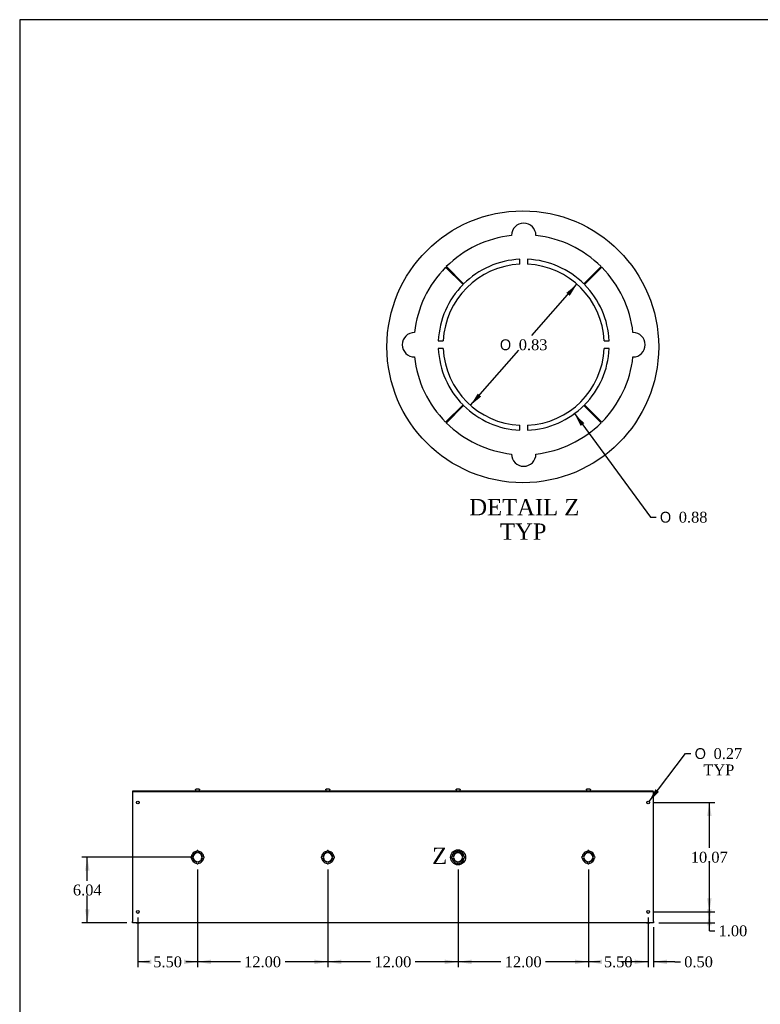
# Model space of a CAD drawing. Header units: inches. Extents: x 1 to 240, y -1 to 159.
# Tile 2 of 11: x 1 to 69, y 69 to 159. Entities that reach past the tile are written whole.
import ezdxf
from ezdxf.enums import TextEntityAlignment as Align
from ezdxf.lldxf.tags import DXFTag

# ---------------------------------------------------------------- set-up
doc = ezdxf.new("R2010")
doc.units = ezdxf.units.IN
doc.header["$MEASUREMENT"] = 0
for name, color, linetype in [('COM56359-3', 7, 'Continuous'), ('COM70725-4', 7, 'Continuous'), ('Default', 7, 'Continuous'), ('SCS19515', 7, 'Continuous')]:
    doc.layers.add(name, color=color, linetype=linetype)
doc.styles.add('SEACAD_Solid_Edge_ANSI1_Symbols', font='txt')
doc.styles.add('SEACAD_Times_New_Roman', font='times.ttf')
tags = doc.linetypes.add('CENTER2', pattern=[1.125, 0.75, -0.125, 0.125, -0.125]).pattern_tags.tags
tags[10:11] = [DXFTag(74, 4), DXFTag(75, 0), DXFTag(340, '0'), DXFTag(46, 0.0), DXFTag(50, 0.0), DXFTag(44, 0.0), DXFTag(45, 0.0)]
tags[8:9] = [DXFTag(74, 4), DXFTag(75, 0), DXFTag(340, '0'), DXFTag(46, 0.0), DXFTag(50, 0.0), DXFTag(44, 0.0), DXFTag(45, 0.0)]
tags[6:7] = [DXFTag(74, 4), DXFTag(75, 0), DXFTag(340, '0'), DXFTag(46, 0.0), DXFTag(50, 0.0), DXFTag(44, 0.0), DXFTag(45, 0.0)]
tags[4:5] = [DXFTag(74, 4), DXFTag(75, 0), DXFTag(340, '0'), DXFTag(46, 0.0), DXFTag(50, 0.0), DXFTag(44, 0.0), DXFTag(45, 0.0)]
doc.dimstyles.new('HAMMOND_(STH_-_240x160)', dxfattribs={"dimtxt": 1, "dimasz": 1.25, "dimexe": 0.5, "dimexo": 0.5, "dimgap": 0.25, "dimtad": 0, "dimtih": 1, "dimtoh": 1, "dimzin": 0, "dimdsep": 46, "dimtxsty": 'SEACAD_Times_New_Roman', "dimblk1": '_SE_FILLED', "dimblk2": '_SE_FILLED', "dimsah": 1, "dimcen": 0.5, "dimadec": 0, "dimazin": 0, "dimtfac": 0.8, "dimtofl": 0, "dimtmove": 0, "dimatfit": 3, "dimfxl": 1, "dimtolj": 1, "dimtzin": 0, "dimarcsym": 0})

# ---------------------------------------------------------------- blocks, each defined once
blk = doc.blocks.new('SE4')
at = {"layer": 'COM56359-3', "color": 7, "linetype": 'Continuous'}
for p, q in [((11.369, 88.21), (59.306, 88.21)), ((11.369, 88.132), (11.369, 88.21)), ((11.369, 88.132), (59.306, 88.132)), ((59.306, 88.132), (59.306, 88.21))]:
    blk.add_line(p, q, dxfattribs=at)
at = {"layer": 'COM70725-4', "color": 7, "linetype": 'Continuous'}
for p, q in [((11.337, 88.132), (11.369, 88.132)), ((11.337, 88.132), (11.337, 88.024)), ((11.337, 88.024), (11.337, 76.168)), ((59.306, 88.132), (59.337, 88.132)), ((59.337, 88.024), (59.337, 88.132)), ((59.337, 76.168), (59.337, 88.024)), ((17.029, 82.406), (16.941, 82.495)), ((17.317, 82.508), (17.317, 82.533)), ((17.357, 82.533), (17.357, 82.508)), ((17.733, 82.495), (17.645, 82.406)), ((29.029, 82.406), (28.941, 82.495)), ((29.317, 82.508), (29.317, 82.533)), ((29.357, 82.533), (29.357, 82.508)), ((29.733, 82.495), (29.645, 82.406)), ((41.029, 82.406), (40.941, 82.495)), ((41.317, 82.508), (41.317, 82.533)), ((41.357, 82.533), (41.357, 82.508)), ((41.733, 82.495), (41.645, 82.406)), ((53.029, 82.406), (52.941, 82.495)), ((53.317, 82.508), (53.317, 82.533)), ((53.357, 82.533), (53.357, 82.508)), ((53.733, 82.495), (53.645, 82.406)), ((16.9, 82.116), (16.925, 82.116)), ((16.925, 82.076), (16.9, 82.076)), ((16.938, 82.492), (17.027, 82.404)), ((17.027, 81.788), (16.938, 81.7)), ((16.941, 81.696), (17.029, 81.785)), ((17.317, 81.659), (17.317, 81.684)), ((17.357, 81.684), (17.357, 81.659)), ((17.645, 81.785), (17.733, 81.696)), ((17.648, 82.404), (17.737, 82.492)), ((17.737, 81.7), (17.648, 81.788)), ((17.749, 82.116), (17.775, 82.116)), ((17.775, 82.076), (17.749, 82.076)), ((28.9, 82.116), (28.925, 82.116)), ((28.925, 82.076), (28.9, 82.076)), ((28.938, 82.492), (29.027, 82.404)), ((29.027, 81.788), (28.938, 81.7)), ((28.941, 81.696), (29.029, 81.785)), ((29.317, 81.659), (29.317, 81.684)), ((29.357, 81.684), (29.357, 81.659)), ((29.645, 81.785), (29.733, 81.696)), ((29.648, 82.404), (29.737, 82.492)), ((29.737, 81.7), (29.648, 81.788)), ((29.749, 82.116), (29.775, 82.116)), ((29.775, 82.076), (29.749, 82.076)), ((40.9, 82.116), (40.925, 82.116)), ((40.925, 82.076), (40.9, 82.076)), ((40.938, 82.492), (41.027, 82.404)), ((41.027, 81.788), (40.938, 81.7)), ((40.941, 81.696), (41.029, 81.785)), ((41.317, 81.659), (41.317, 81.684)), ((41.357, 81.684), (41.357, 81.659)), ((41.645, 81.785), (41.733, 81.696)), ((41.648, 82.404), (41.737, 82.492)), ((41.737, 81.7), (41.648, 81.788)), ((41.749, 82.116), (41.775, 82.116)), ((41.775, 82.076), (41.749, 82.076)), ((52.9, 82.116), (52.925, 82.116)), ((52.925, 82.076), (52.9, 82.076)), ((52.938, 82.492), (53.027, 82.404)), ((53.027, 81.788), (52.938, 81.7)), ((52.941, 81.696), (53.029, 81.785)), ((53.317, 81.659), (53.317, 81.684)), ((53.357, 81.684), (53.357, 81.659)), ((53.645, 81.785), (53.733, 81.696)), ((53.648, 82.404), (53.737, 82.492)), ((53.737, 81.7), (53.648, 81.788)), ((53.749, 82.116), (53.775, 82.116)), ((53.775, 82.076), (53.749, 82.076)), ((11.337, 76.06), (11.337, 76.168)), ((59.337, 76.168), (59.337, 76.06)), ((59.337, 76.06), (11.337, 76.06)), ((11.681, 76.06), (11.994, 76.06)), ((58.681, 76.06), (58.994, 76.06))]:
    blk.add_line(p, q, dxfattribs=at)
for centre in [(11.837, 87.132), (58.837, 87.132), (11.837, 77.06), (58.837, 77.06)]:
    blk.add_circle(centre, 0.133, dxfattribs=at)
for centre, radius, start, end in [((17.337, 82.096), 0.413, 92.77907, 177.22093), ((17.337, 82.096), 0.562, 96.37937, 134.75), ((17.337, 82.096), 0.438, 92.62015, 134.75), ((17.337, 82.655), 0.0625, 0, 180), ((17.337, 82.096), 0.438, 45.25, 87.37985), ((17.337, 82.096), 0.413, 2.77907, 87.22093), ((17.337, 82.096), 0.562, 45.25, 83.62063), ((29.337, 82.096), 0.413, 92.77907, 177.22093), ((29.337, 82.096), 0.562, 96.37937, 134.75), ((29.337, 82.096), 0.438, 92.62015, 134.75), ((29.337, 82.655), 0.0625, 0, 180), ((29.337, 82.096), 0.438, 45.25, 87.37985), ((29.337, 82.096), 0.413, 2.77907, 87.22093), ((29.337, 82.096), 0.562, 45.25, 83.62063), ((41.337, 82.096), 0.413, 92.77907, 177.22093), ((41.337, 82.096), 0.562, 96.37937, 134.75), ((41.337, 82.096), 0.438, 92.62015, 134.75), ((41.337, 82.655), 0.0625, 0, 180), ((41.337, 82.096), 0.438, 45.25, 87.37985), ((41.337, 82.096), 0.413, 2.77907, 87.22093), ((41.337, 82.096), 0.562, 45.25, 83.62063), ((53.337, 82.096), 0.413, 92.77907, 177.22093), ((53.337, 82.096), 0.562, 96.37937, 134.75), ((53.337, 82.096), 0.438, 92.62015, 134.75), ((53.337, 82.655), 0.0625, 0, 180), ((53.337, 82.096), 0.438, 45.25, 87.37985), ((53.337, 82.096), 0.413, 2.77907, 87.22093), ((53.337, 82.096), 0.562, 45.25, 83.62063), ((16.778, 82.096), 0.0625, 90, 270), ((17.337, 82.096), 0.562, 135.25, 173.62063), ((17.337, 82.096), 0.562, 186.37937, 224.75), ((17.337, 82.096), 0.438, 135.25, 177.37985), ((17.337, 82.096), 0.438, 182.62015, 224.75), ((17.337, 82.096), 0.413, 182.77907, 267.22093), ((17.337, 82.096), 0.562, 225.25, 263.62063), ((17.337, 82.096), 0.438, 225.25, 267.37985), ((17.337, 82.096), 0.413, 272.77907, 357.22093), ((17.337, 82.096), 0.438, 272.62015, 314.75), ((17.337, 82.096), 0.562, 276.37937, 314.75), ((17.337, 82.096), 0.438, 2.62015, 44.75), ((17.337, 82.096), 0.438, 315.25, 357.37985), ((17.337, 82.096), 0.562, 6.37937, 44.75), ((17.337, 82.096), 0.562, 315.25, 353.62063), ((17.896, 82.096), 0.0625, 270, 90), ((28.778, 82.096), 0.0625, 90, 270), ((29.337, 82.096), 0.562, 135.25, 173.62063), ((29.337, 82.096), 0.562, 186.37937, 224.75), ((29.337, 82.096), 0.438, 135.25, 177.37985), ((29.337, 82.096), 0.438, 182.62015, 224.75), ((29.337, 82.096), 0.413, 182.77907, 267.22093), ((29.337, 82.096), 0.562, 225.25, 263.62063), ((29.337, 82.096), 0.438, 225.25, 267.37985), ((29.337, 82.096), 0.413, 272.77907, 357.22093), ((29.337, 82.096), 0.438, 272.62015, 314.75), ((29.337, 82.096), 0.562, 276.37937, 314.75), ((29.337, 82.096), 0.438, 2.62015, 44.75), ((29.337, 82.096), 0.438, 315.25, 357.37985), ((29.337, 82.096), 0.562, 6.37937, 44.75), ((29.337, 82.096), 0.562, 315.25, 353.62063), ((29.896, 82.096), 0.0625, 270, 90), ((40.778, 82.096), 0.0625, 90, 270), ((41.337, 82.096), 0.562, 135.25, 173.62063), ((41.337, 82.096), 0.562, 186.37937, 224.75), ((41.337, 82.096), 0.438, 135.25, 177.37985), ((41.337, 82.096), 0.438, 182.62015, 224.75), ((41.337, 82.096), 0.413, 182.77907, 267.22093), ((41.337, 82.096), 0.562, 225.25, 263.62063), ((41.337, 82.096), 0.438, 225.25, 267.37985), ((41.337, 82.096), 0.413, 272.77907, 357.22093), ((41.337, 82.096), 0.438, 272.62015, 314.75), ((41.337, 82.096), 0.562, 276.37937, 314.75), ((41.337, 82.096), 0.438, 2.62015, 44.75), ((41.337, 82.096), 0.438, 315.25, 357.37985), ((41.337, 82.096), 0.562, 6.37937, 44.75), ((41.337, 82.096), 0.562, 315.25, 353.62063), ((41.896, 82.096), 0.0625, 270, 90), ((52.778, 82.096), 0.0625, 90, 270), ((53.337, 82.096), 0.562, 135.25, 173.62063), ((53.337, 82.096), 0.562, 186.37937, 224.75), ((53.337, 82.096), 0.438, 135.25, 177.37985), ((53.337, 82.096), 0.438, 182.62015, 224.75), ((53.337, 82.096), 0.413, 182.77907, 267.22093), ((53.337, 82.096), 0.562, 225.25, 263.62063), ((53.337, 82.096), 0.438, 225.25, 267.37985), ((53.337, 82.096), 0.413, 272.77907, 357.22093), ((53.337, 82.096), 0.438, 272.62015, 314.75), ((53.337, 82.096), 0.562, 276.37937, 314.75), ((53.337, 82.096), 0.438, 2.62015, 44.75), ((53.337, 82.096), 0.438, 315.25, 357.37985), ((53.337, 82.096), 0.562, 6.37937, 44.75), ((53.337, 82.096), 0.562, 315.25, 353.62063), ((53.896, 82.096), 0.0625, 270, 90), ((17.337, 81.537), 0.0625, 180, 0), ((29.337, 81.537), 0.0625, 180, 0), ((41.337, 81.537), 0.0625, 180, 0), ((53.337, 81.537), 0.0625, 180, 0)]:
    blk.add_arc(centre, radius, start, end, dxfattribs=at)
at = {"layer": 'SCS19515', "color": 7, "linetype": 'Continuous'}
for p, q in [((17.15, 88.295), (17.15, 88.235)), ((17.154, 88.31), (17.151, 88.31)), ((17.245, 88.385), (17.43, 88.385)), ((17.521, 88.31), (17.524, 88.31)), ((17.525, 88.235), (17.525, 88.295)), ((29.15, 88.295), (29.15, 88.235)), ((29.154, 88.31), (29.151, 88.31)), ((29.245, 88.385), (29.43, 88.385)), ((29.521, 88.31), (29.524, 88.31)), ((29.525, 88.235), (29.525, 88.295)), ((41.15, 88.295), (41.15, 88.235)), ((41.154, 88.31), (41.151, 88.31)), ((41.245, 88.385), (41.43, 88.385)), ((41.521, 88.31), (41.524, 88.31)), ((41.525, 88.235), (41.525, 88.295)), ((53.15, 88.295), (53.15, 88.235)), ((53.154, 88.31), (53.151, 88.31)), ((53.245, 88.385), (53.43, 88.385)), ((53.521, 88.31), (53.524, 88.31)), ((53.525, 88.235), (53.525, 88.295))]:
    blk.add_line(p, q, dxfattribs=at)
for centre, radius, start, end in [((17.24, 88.295), 0.09, 170.40593, 180), ((17.175, 88.235), 0.025, 180, 270), ((17.5, 88.235), 0.025, 270, 0), ((17.435, 88.295), 0.09, 0, 9.59407), ((29.24, 88.295), 0.09, 170.40593, 180), ((29.175, 88.235), 0.025, 180, 270), ((29.5, 88.235), 0.025, 270, 0), ((29.435, 88.295), 0.09, 0, 9.59407), ((41.24, 88.295), 0.09, 170.40593, 180), ((41.175, 88.235), 0.025, 180, 270), ((41.5, 88.235), 0.025, 270, 0), ((41.435, 88.295), 0.09, 0, 9.59407), ((53.24, 88.295), 0.09, 170.40593, 180), ((53.175, 88.235), 0.025, 180, 270), ((53.5, 88.235), 0.025, 270, 0), ((53.435, 88.295), 0.09, 0, 9.59407)]:
    blk.add_arc(centre, radius, start, end, dxfattribs=at)
for points in [[(17.154, 88.31), (17.155, 88.315), (17.156, 88.32), (17.16, 88.33), (17.162, 88.335), (17.167, 88.344), (17.17, 88.349), (17.177, 88.357), (17.181, 88.36), (17.189, 88.367), (17.194, 88.37), (17.203, 88.375), (17.208, 88.378), (17.218, 88.381), (17.224, 88.382), (17.234, 88.384), (17.239, 88.385), (17.245, 88.385)], [(17.43, 88.385), (17.436, 88.385), (17.441, 88.384), (17.452, 88.382), (17.457, 88.381), (17.467, 88.378), (17.472, 88.375), (17.481, 88.37), (17.485, 88.367), (17.494, 88.361), (17.498, 88.357), (17.505, 88.349), (17.508, 88.344), (17.513, 88.335), (17.515, 88.33), (17.519, 88.32), (17.52, 88.315), (17.521, 88.31)], [(29.154, 88.31), (29.155, 88.315), (29.156, 88.32), (29.16, 88.33), (29.162, 88.335), (29.167, 88.344), (29.17, 88.349), (29.177, 88.357), (29.181, 88.36), (29.189, 88.367), (29.194, 88.37), (29.203, 88.375), (29.208, 88.378), (29.218, 88.381), (29.224, 88.382), (29.234, 88.384), (29.239, 88.385), (29.245, 88.385)], [(29.43, 88.385), (29.436, 88.385), (29.441, 88.384), (29.452, 88.382), (29.457, 88.381), (29.467, 88.378), (29.472, 88.375), (29.481, 88.37), (29.485, 88.367), (29.494, 88.361), (29.498, 88.357), (29.505, 88.349), (29.508, 88.344), (29.513, 88.335), (29.515, 88.33), (29.519, 88.32), (29.52, 88.315), (29.521, 88.31)], [(41.154, 88.31), (41.155, 88.315), (41.156, 88.32), (41.16, 88.33), (41.162, 88.335), (41.167, 88.344), (41.17, 88.349), (41.177, 88.357), (41.181, 88.36), (41.189, 88.367), (41.194, 88.37), (41.203, 88.375), (41.208, 88.378), (41.218, 88.381), (41.224, 88.382), (41.234, 88.384), (41.239, 88.385), (41.245, 88.385)], [(41.43, 88.385), (41.436, 88.385), (41.441, 88.384), (41.452, 88.382), (41.457, 88.381), (41.467, 88.378), (41.472, 88.375), (41.481, 88.37), (41.485, 88.367), (41.494, 88.361), (41.498, 88.357), (41.505, 88.349), (41.508, 88.344), (41.513, 88.335), (41.515, 88.33), (41.519, 88.32), (41.52, 88.315), (41.521, 88.31)], [(53.154, 88.31), (53.155, 88.315), (53.156, 88.32), (53.16, 88.33), (53.162, 88.335), (53.167, 88.344), (53.17, 88.349), (53.177, 88.357), (53.181, 88.36), (53.189, 88.367), (53.194, 88.37), (53.203, 88.375), (53.208, 88.378), (53.218, 88.381), (53.224, 88.382), (53.234, 88.384), (53.239, 88.385), (53.245, 88.385)], [(53.43, 88.385), (53.436, 88.385), (53.441, 88.384), (53.452, 88.382), (53.457, 88.381), (53.467, 88.378), (53.472, 88.375), (53.481, 88.37), (53.485, 88.367), (53.494, 88.361), (53.498, 88.357), (53.505, 88.349), (53.508, 88.344), (53.513, 88.335), (53.515, 88.33), (53.519, 88.32), (53.52, 88.315), (53.521, 88.31)]]:
    blk.add_open_spline(points, degree=3, knots=[0, 0, 0, 0, 0.125, 0.125, 0.25, 0.25, 0.375, 0.375, 0.5, 0.5, 0.625, 0.625, 0.75, 0.75, 0.875, 0.875, 1, 1, 1, 1], dxfattribs=at)
blk = doc.blocks.new('DMBLK392')
at = {"layer": 'Default', "linetype": 'Continuous', "transparency": 16777216}
for points in [[(64.683, 77.31), (64.266, 77.31), (64.474, 76.06)], [(64.683, 75.81), (64.474, 77.06), (64.266, 75.81)]]:
    blk.add_hatch(color=7, dxfattribs=at).paths.add_polyline_path(points)
at = {"layer": 'Default', "color": 7, "linetype": 'Continuous', "transparency": 16777216}
for p, q in [((59.337, 77.06), (64.974, 77.06)), ((64.474, 75.317), (64.474, 77.06)), ((59.837, 76.06), (64.974, 76.06)), ((64.474, 75.317), (64.974, 75.317))]:
    blk.add_line(p, q, dxfattribs=at)
at = {"layer": 'Default', "color": 7, "linetype": 'Continuous', "transparency": 16777216, "style": 'SEACAD_Times_New_Roman'}
blk.add_text('1.00', height=1, dxfattribs=at).set_placement((65.324, 75.817), align=Align.TOP_LEFT)
blk = doc.blocks.new('_SE_FILLED')
at = {"color": 0}
blk.add_line((0, 0), (-1, 0), dxfattribs=at)
blk.add_solid([(0, 0), (-1, -0.1665), (-1, 0.1665), (0, 0)], dxfattribs=at)
blk = doc.blocks.new('SE9')
at = {"color": 7, "linetype": 'Continuous', "style": 'SEACAD_Times_New_Roman'}
blk.add_text('Z', height=1.5, dxfattribs=at).set_placement((38.943, 82.969), align=Align.TOP_LEFT)
blk = doc.blocks.new('SE8')
at = {"layer": 'Default', "color": 7, "linetype": 'CENTER2'}
blk.add_circle((41.333, 82.085), 0.695, dxfattribs=at)
at = {"layer": 'Default'}
blk.add_blockref('SE9', (0, 0), dxfattribs=at)
blk = doc.blocks.new('SE10')
at = {"layer": 'COM70725-4', "color": 7, "linetype": 'Continuous'}
for p, q in [((47.02, 136.694), (47.02, 137.144)), ((47.74, 137.144), (47.74, 136.694)), ((40.189, 136.406), (41.787, 134.822)), ((41.836, 134.87), (40.252, 136.468)), ((54.508, 136.468), (52.924, 134.87)), ((52.972, 134.822), (54.57, 136.406)), ((39.513, 129.637), (39.963, 129.637)), ((54.796, 129.637), (55.246, 129.637)), ((39.963, 128.917), (39.513, 128.917)), ((55.246, 128.917), (54.796, 128.917)), ((41.787, 123.733), (40.189, 122.149)), ((40.252, 122.087), (41.836, 123.685)), ((52.924, 123.685), (54.508, 122.087)), ((54.57, 122.149), (52.972, 123.733)), ((47.02, 121.411), (47.02, 121.861)), ((47.74, 121.861), (47.74, 121.411))]:
    blk.add_line(p, q, dxfattribs=at)
for centre, radius, start, end in [((47.38, 139.34), 1.125, 0, 180), ((47.38, 129.277), 10.125, 96.37937, 134.75), ((47.38, 129.277), 10.125, 45.25, 83.62063), ((47.38, 129.277), 7.875, 92.62015, 134.75), ((47.38, 129.277), 7.875, 45.25, 87.37985), ((47.38, 129.277), 10.125, 135.25, 173.62063), ((47.38, 129.277), 7.425, 92.77907, 177.22093), ((47.38, 129.277), 7.425, 2.77907, 87.22093), ((47.38, 129.277), 10.125, 6.37937, 44.75), ((47.38, 129.277), 7.875, 135.25, 177.37985), ((47.38, 129.277), 7.875, 2.62015, 44.75), ((37.317, 129.277), 1.125, 90, 270), ((57.442, 129.277), 1.125, 270, 90), ((47.38, 129.277), 7.875, 182.62015, 224.75), ((47.38, 129.277), 7.425, 182.77907, 267.22093), ((47.38, 129.277), 7.425, 272.77907, 357.22093), ((47.38, 129.277), 7.875, 315.25, 357.37985), ((47.38, 129.277), 10.125, 186.37937, 224.75), ((47.38, 129.277), 10.125, 315.25, 353.62063), ((47.38, 129.277), 7.875, 225.25, 267.37985), ((47.38, 129.277), 7.875, 272.62015, 314.75), ((47.38, 129.277), 10.125, 225.25, 263.62063), ((47.38, 129.277), 10.125, 276.37937, 314.75), ((47.38, 119.215), 1.125, 180, 0)]:
    blk.add_arc(centre, radius, start, end, dxfattribs=at)
blk = doc.blocks.new('DMBLK397')
at = {"layer": 'Default', "linetype": 'Continuous', "transparency": 16777216}
for points in [[(57.587, 72.254), (58.837, 72.462), (57.587, 72.67)], [(60.587, 72.254), (60.587, 72.67), (59.337, 72.462)]]:
    blk.add_hatch(color=7, dxfattribs=at).paths.add_polyline_path(points)
at = {"layer": 'Default', "color": 7, "linetype": 'Continuous', "transparency": 16777216}
for p, q in [((58.837, 76.56), (58.837, 71.962)), ((59.337, 75.668), (59.337, 71.962)), ((58.837, 72.462), (56.337, 72.462)), ((61.31, 72.462), (59.337, 72.462)), ((61.31, 72.462), (61.81, 72.462))]:
    blk.add_line(p, q, dxfattribs=at)
at = {"layer": 'Default', "color": 7, "linetype": 'Continuous', "transparency": 16777216, "style": 'SEACAD_Times_New_Roman'}
blk.add_text('0.50', height=1, dxfattribs=at).set_placement((62.16, 72.962), align=Align.TOP_LEFT)
blk = doc.blocks.new('DMBLK404')
at = {"layer": 'Default', "linetype": 'Continuous', "transparency": 16777216}
for points in [[(54.587, 72.254), (54.587, 72.67), (53.337, 72.462)], [(57.587, 72.254), (58.837, 72.462), (57.587, 72.67)]]:
    blk.add_hatch(color=7, dxfattribs=at).paths.add_polyline_path(points)
at = {"layer": 'Default', "color": 7, "linetype": 'Continuous', "transparency": 16777216}
for p, q in [((53.337, 80.974), (53.337, 71.962)), ((58.837, 76.56), (58.837, 71.962)), ((54.41, 72.462), (53.337, 72.462)), ((58.837, 72.462), (57.764, 72.462))]:
    blk.add_line(p, q, dxfattribs=at)
at = {"layer": 'Default', "color": 7, "linetype": 'Continuous', "transparency": 16777216, "style": 'SEACAD_Times_New_Roman'}
blk.add_text('5.50', height=1, dxfattribs=at).set_placement((54.76, 72.962), align=Align.TOP_LEFT)
blk = doc.blocks.new('DMBLK405')
at = {"layer": 'Default', "linetype": 'Continuous', "transparency": 16777216}
for points in [[(42.587, 72.254), (42.587, 72.67), (41.337, 72.462)], [(52.087, 72.254), (53.337, 72.462), (52.087, 72.67)]]:
    blk.add_hatch(color=7, dxfattribs=at).paths.add_polyline_path(points)
at = {"layer": 'Default', "color": 7, "linetype": 'Continuous', "transparency": 16777216}
for p, q in [((41.337, 80.974), (41.337, 71.962)), ((53.337, 80.974), (53.337, 71.962)), ((45.281, 72.462), (41.337, 72.462)), ((53.337, 72.462), (49.394, 72.462))]:
    blk.add_line(p, q, dxfattribs=at)
at = {"layer": 'Default', "color": 7, "linetype": 'Continuous', "transparency": 16777216, "style": 'SEACAD_Times_New_Roman'}
blk.add_text('12.00', height=1, dxfattribs=at).set_placement((45.631, 72.962), align=Align.TOP_LEFT)
blk = doc.blocks.new('DMBLK406')
at = {"layer": 'Default', "linetype": 'Continuous', "transparency": 16777216}
for points in [[(30.587, 72.254), (30.587, 72.67), (29.337, 72.462)], [(40.087, 72.254), (41.337, 72.462), (40.087, 72.67)]]:
    blk.add_hatch(color=7, dxfattribs=at).paths.add_polyline_path(points)
at = {"layer": 'Default', "color": 7, "linetype": 'Continuous', "transparency": 16777216}
for p, q in [((29.337, 80.974), (29.337, 71.962)), ((41.337, 80.974), (41.337, 71.962)), ((33.281, 72.462), (29.337, 72.462)), ((41.337, 72.462), (37.394, 72.462))]:
    blk.add_line(p, q, dxfattribs=at)
at = {"layer": 'Default', "color": 7, "linetype": 'Continuous', "transparency": 16777216, "style": 'SEACAD_Times_New_Roman'}
blk.add_text('12.00', height=1, dxfattribs=at).set_placement((33.631, 72.962), align=Align.TOP_LEFT)
blk = doc.blocks.new('DMBLK407')
at = {"layer": 'Default', "linetype": 'Continuous', "transparency": 16777216}
for points in [[(18.587, 72.254), (18.587, 72.67), (17.337, 72.462)], [(28.087, 72.254), (29.337, 72.462), (28.087, 72.67)]]:
    blk.add_hatch(color=7, dxfattribs=at).paths.add_polyline_path(points)
at = {"layer": 'Default', "color": 7, "linetype": 'Continuous', "transparency": 16777216}
for p, q in [((17.337, 80.974), (17.337, 71.962)), ((29.337, 80.974), (29.337, 71.962)), ((21.281, 72.462), (17.337, 72.462)), ((29.337, 72.462), (25.394, 72.462))]:
    blk.add_line(p, q, dxfattribs=at)
at = {"layer": 'Default', "color": 7, "linetype": 'Continuous', "transparency": 16777216, "style": 'SEACAD_Times_New_Roman'}
blk.add_text('12.00', height=1, dxfattribs=at).set_placement((21.631, 72.962), align=Align.TOP_LEFT)
blk = doc.blocks.new('DMBLK408')
at = {"layer": 'Default', "linetype": 'Continuous', "transparency": 16777216}
for points in [[(13.087, 72.254), (13.087, 72.67), (11.837, 72.462)], [(16.087, 72.254), (17.337, 72.462), (16.087, 72.67)]]:
    blk.add_hatch(color=7, dxfattribs=at).paths.add_polyline_path(points)
at = {"layer": 'Default', "color": 7, "linetype": 'Continuous', "transparency": 16777216}
for p, q in [((17.337, 80.974), (17.337, 71.962)), ((11.837, 76.56), (11.837, 71.962)), ((12.91, 72.462), (11.837, 72.462)), ((17.337, 72.462), (16.264, 72.462))]:
    blk.add_line(p, q, dxfattribs=at)
at = {"layer": 'Default', "color": 7, "linetype": 'Continuous', "transparency": 16777216, "style": 'SEACAD_Times_New_Roman'}
blk.add_text('5.50', height=1, dxfattribs=at).set_placement((13.26, 72.962), align=Align.TOP_LEFT)
blk = doc.blocks.new('DMBLK409')
at = {"layer": 'Default', "linetype": 'Continuous', "transparency": 16777216}
for points in [[(64.683, 85.882), (64.474, 87.132), (64.266, 85.882)], [(64.683, 78.31), (64.266, 78.31), (64.474, 77.06)]]:
    blk.add_hatch(color=7, dxfattribs=at).paths.add_polyline_path(points)
at = {"layer": 'Default', "color": 7, "linetype": 'Continuous', "transparency": 16777216}
for p, q in [((59.337, 87.132), (64.974, 87.132)), ((64.474, 82.946), (64.474, 87.132)), ((64.474, 77.06), (64.474, 81.596)), ((59.337, 77.06), (64.974, 77.06))]:
    blk.add_line(p, q, dxfattribs=at)
at = {"layer": 'Default', "color": 7, "linetype": 'Continuous', "transparency": 16777216, "style": 'SEACAD_Times_New_Roman'}
blk.add_text('10.07', height=1, dxfattribs=at).set_placement((62.768, 82.596), align=Align.TOP_LEFT)
blk = doc.blocks.new('DMBLK410')
at = {"layer": 'Default', "linetype": 'Continuous', "transparency": 16777216}
blk.add_hatch(color=7, dxfattribs=at).paths.add_polyline_path([(59.511, 88.358), (58.918, 87.237), (59.842, 88.105)])
at = {"layer": 'Default', "color": 7, "linetype": 'Continuous', "transparency": 16777216}
for p, q in [((58.918, 87.237), (62.273, 91.635)), ((62.273, 91.635), (62.773, 91.635))]:
    blk.add_line(p, q, dxfattribs=at)
for s, style, p in [('O', 'SEACAD_Solid_Edge_ANSI1_Symbols', (63.123, 92.135)), ('0.27', 'SEACAD_Times_New_Roman', (64.863, 92.135)), ('TYP', 'SEACAD_Times_New_Roman', (63.922, 90.635))]:
    blk.add_text(s, height=1, dxfattribs=dict(at, style=style)).set_placement(p, align=Align.TOP_LEFT)
blk = doc.blocks.new('DMBLK411')
at = {"layer": 'Default', "linetype": 'Continuous', "transparency": 16777216}
for points in [[(6.98, 80.846), (7.397, 80.846), (7.189, 82.096)], [(6.98, 77.31), (7.189, 76.06), (7.397, 77.31)]]:
    blk.add_hatch(color=7, dxfattribs=at).paths.add_polyline_path(points)
at = {"layer": 'Default', "color": 7, "linetype": 'Continuous', "transparency": 16777216}
for p, q in [((16.837, 82.096), (6.689, 82.096)), ((7.189, 79.928), (7.189, 82.096)), ((7.189, 76.06), (7.189, 78.578)), ((10.837, 76.06), (6.689, 76.06))]:
    blk.add_line(p, q, dxfattribs=at)
at = {"layer": 'Default', "color": 7, "linetype": 'Continuous', "transparency": 16777216, "style": 'SEACAD_Times_New_Roman'}
blk.add_text('6.04', height=1, dxfattribs=at).set_placement((5.862, 79.578), align=Align.TOP_LEFT)
blk = doc.blocks.new('DMBLK414')
at = {"layer": 'Default', "linetype": 'Continuous', "transparency": 16777216}
for points in [[(51.301, 134.052), (51.614, 133.777), (52.282, 134.854)], [(43.146, 124.778), (42.477, 123.701), (43.459, 124.502)]]:
    blk.add_hatch(color=7, dxfattribs=at).paths.add_polyline_path(points)
at = {"layer": 'Default', "color": 7, "linetype": 'Continuous', "transparency": 16777216}
for p, q in [((48.127, 130.127), (52.282, 134.854)), ((42.477, 123.701), (46.94, 128.777))]:
    blk.add_line(p, q, dxfattribs=at)
for s, style, p in [('O', 'SEACAD_Solid_Edge_ANSI1_Symbols', (45.183, 129.777)), ('0.83', 'SEACAD_Times_New_Roman', (46.923, 129.777))]:
    blk.add_text(s, height=1, dxfattribs=dict(at, style=style)).set_placement(p, align=Align.TOP_LEFT)
blk = doc.blocks.new('DMBLK415')
at = {"layer": 'Default', "linetype": 'Continuous', "transparency": 16777216}
blk.add_hatch(color=7, dxfattribs=at).paths.add_polyline_path([(52.957, 122.052), (52.048, 122.935), (52.621, 121.805)])
at = {"layer": 'Default', "color": 7, "linetype": 'Continuous', "transparency": 16777216}
for p, q in [((52.048, 122.935), (59.068, 113.4)), ((59.068, 113.4), (59.568, 113.4))]:
    blk.add_line(p, q, dxfattribs=at)
for s, style, p in [('O', 'SEACAD_Solid_Edge_ANSI1_Symbols', (59.918, 113.9)), ('0.88', 'SEACAD_Times_New_Roman', (61.658, 113.9))]:
    blk.add_text(s, height=1, dxfattribs=dict(at, style=style)).set_placement(p, align=Align.TOP_LEFT)
blk = doc.blocks.new('BORDER')
at = {"layer": 'Default', "color": 7, "linetype": 'Continuous'}
for p, q in [((0, 27.86), (-41.86, 27.86)), ((-41.86, 27.86), (-41.86, 0))]:
    blk.add_line(p, q, dxfattribs=at)

msp = doc.modelspace()

# ---------------------------------------------------------------- linework, layer by layer
at = {"color": 7, "linetype": 'CENTER2'}
msp.add_circle((47.293, 129.088), 12.514, dxfattribs=at)

# ---------------------------------------------------------------- block references
at = {"layer": 'Default', "color": 7, "xscale": 5.7, "yscale": 5.7, "zscale": 5.7}
msp.add_blockref('BORDER', (239.562, 0.401), dxfattribs=at)
at = {"layer": 'Default'}
for name in ['SE10', 'SE4', 'SE8']:
    msp.add_blockref(name, (0, 0), dxfattribs=at)

# ---------------------------------------------------------------- texts
at = {"layer": 'Default', "color": 7, "linetype": 'Continuous', "style": 'SEACAD_Times_New_Roman'}
for s, p in [('DETAIL Z', (42.37, 115.073)), ('TYP', (45.195, 112.823))]:
    msp.add_text(s, height=1.5, dxfattribs=at).set_placement(p, align=Align.TOP_LEFT)

# ---------------------------------------------------------------- dimensions: what is measured, and where the dimension line sits
at = {"layer": 'Default', "color": 7, "linetype": 'Continuous'}
for p1, p2, override, picture, middle in [((42.711, 135.619), (52.048, 122.935), {"dimlfac": 0.055556}, 'DMBLK415', (59.568, 113.4)), ((42.477, 123.701), (52.282, 134.854), {"dimlfac": 0.055556, "dimtofl": 1, "dimtmove": 1}, 'DMBLK414', (47.38, 129.277))]:
    dim = msp.add_diameter_dim_2p(p1=p1, p2=p2, text='\\A1;<>', dimstyle='HAMMOND_(STH_-_240x160)', override=override, dxfattribs=at)
    dim.commit()
    dim.dimension.update_dxf_attribs({"geometry": picture, "text_midpoint": middle, "dimtype": 163})
dim = msp.add_diameter_dim_2p(p1=(58.757, 87.026), p2=(58.918, 87.237), text='\\A1;<>\\PTYP', dimstyle='HAMMOND_(STH_-_240x160)', dxfattribs=at)
dim.commit()
dim.dimension.update_dxf_attribs({"geometry": 'DMBLK410', "text_midpoint": (62.773, 91.635), "dimtype": 163})
for base, p1, p2, picture, middle, dimtype in [((64.474, 77.06), (58.837, 77.06), (58.837, 87.132), 'DMBLK409', (64.474, 82.096), 161), ((7.189, 82.096), (11.337, 76.06), (17.337, 82.096), 'DMBLK411', (7.189, 79.078), 160)]:
    dim = msp.add_linear_dim(base=base, p1=p1, p2=p2, angle=90, text='\\A1;<>', dimstyle='HAMMOND_(STH_-_240x160)', dxfattribs=at)
    dim.commit()
    dim.dimension.update_dxf_attribs({"geometry": picture, "text_midpoint": middle, "dimtype": dimtype})
for base, p1, p2, picture, middle in [((11.837, 72.462), (17.337, 81.474), (11.837, 77.06), 'DMBLK408', (14.587, 72.462)), ((17.337, 72.462), (29.337, 81.474), (17.337, 81.474), 'DMBLK407', (23.337, 72.462)), ((29.337, 72.462), (41.337, 81.474), (29.337, 81.474), 'DMBLK406', (35.337, 72.462)), ((41.337, 72.462), (53.337, 81.474), (41.337, 81.474), 'DMBLK405', (47.337, 72.462)), ((53.337, 72.462), (58.837, 77.06), (53.337, 81.474), 'DMBLK404', (56.087, 72.462))]:
    dim = msp.add_linear_dim(base=base, p1=p1, p2=p2, text='\\A1;<>', dimstyle='HAMMOND_(STH_-_240x160)', dxfattribs=at)
    dim.commit()
    dim.dimension.update_dxf_attribs({"geometry": picture, "text_midpoint": middle, "dimtype": 160})
dim = msp.add_linear_dim(base=(58.837, 72.462), p1=(59.337, 76.168), p2=(58.837, 77.06), text='\\A1;<>', dimstyle='HAMMOND_(STH_-_240x160)', override={"dimtmove": 1}, dxfattribs=at)
dim.commit()
dim.dimension.update_dxf_attribs({"geometry": 'DMBLK397', "text_midpoint": (61.81, 72.462), "dimtype": 160})
dim = msp.add_linear_dim(base=(64.474, 77.06), p1=(59.337, 76.06), p2=(58.837, 77.06), angle=90, text='\\A1;<>', dimstyle='HAMMOND_(STH_-_240x160)', override={"dimtmove": 1}, dxfattribs=at)
dim.commit()
dim.dimension.update_dxf_attribs({"geometry": 'DMBLK392', "text_midpoint": (64.974, 75.317), "dimtype": 160})

doc.saveas('drawing.dxf')
